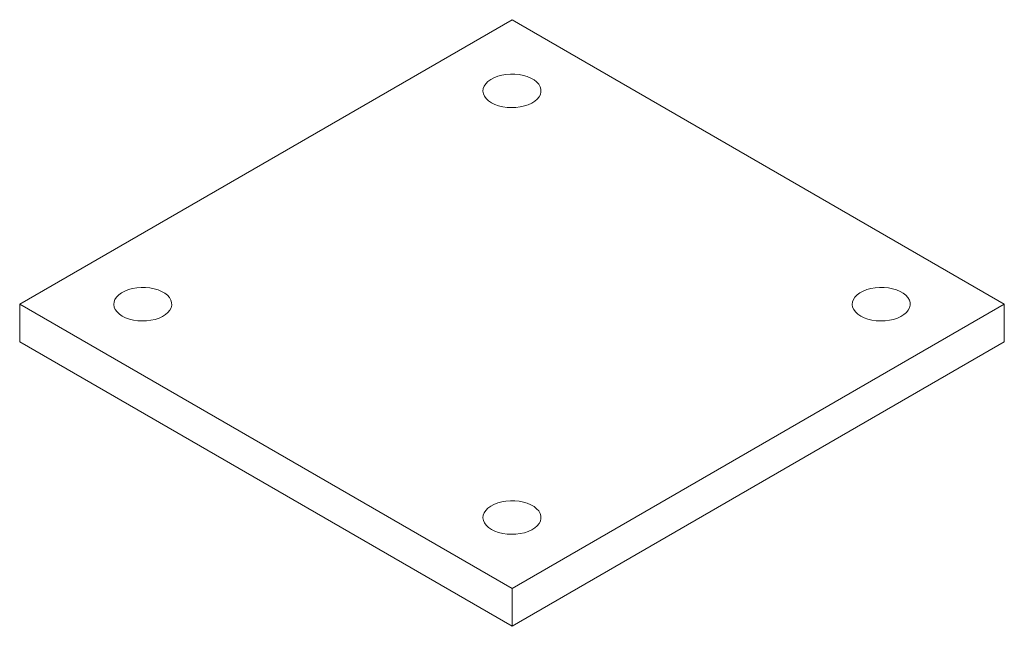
# Paper-space layout '_Isométrique' of a CAD drawing. Header units: millimetres. Extents: x -17 to 17, y -9.8 to 11.1.
import ezdxf

# ---------------------------------------------------------------- set-up
doc = ezdxf.new("R2010")
doc.units = ezdxf.units.MM

psp = doc.layouts.new('_Isométrique')

# ---------------------------------------------------------------- linework, layer by layer
at = {"color": 7, "linetype": 'Continuous', "lineweight": 15}
for p, q in [((0, 11.093), (-16.971, 1.296)), ((16.971, 1.296), (0, 11.093)), ((-16.971, 1.296), (0, -8.501)), ((-16.971, 1.296), (-16.971, 0)), ((0, -8.501), (16.971, 1.296)), ((16.971, 1.296), (16.971, 0)), ((-16.971, 0), (0, -9.797)), ((0, -9.797), (16.971, 0)), ((0, -8.501), (0, -9.797))]:
    psp.add_line(p, q, dxfattribs=at)
at = {"color": 7, "linetype": 'Continuous', "lineweight": 15, "flags": 128}
for points in [[(-0.707, 8.236), (-0.591, 8.178), (-0.461, 8.132), (-0.32, 8.097), (-0.172, 8.075), (-0.019, 8.067), (0.134, 8.072), (0.283, 8.09), (0.426, 8.122), (0.56, 8.165), (0.68, 8.22), (0.784, 8.285), (0.869, 8.358), (0.934, 8.438), (0.978, 8.523), (0.998, 8.611), (0.995, 8.699), (0.969, 8.786), (0.92, 8.87), (0.85, 8.948), (0.759, 9.02), (0.651, 9.082), (0.527, 9.134), (0.392, 9.175), (0.246, 9.203), (0.096, 9.219), (-0.057, 9.22), (-0.209, 9.208), (-0.356, 9.183), (-0.494, 9.146), (-0.621, 9.096), (-0.734, 9.036), (-0.829, 8.967), (-0.905, 8.89), (-0.959, 8.808), (-0.991, 8.721), (-1, 8.633), (-0.985, 8.545), (-0.947, 8.459), (-0.888, 8.378), (-0.807, 8.303), (-0.707, 8.236)], [(-13.435, 0.888), (-13.319, 0.831), (-13.189, 0.784), (-13.048, 0.749), (-12.899, 0.728), (-12.747, 0.719), (-12.594, 0.724), (-12.445, 0.743), (-12.301, 0.774), (-12.168, 0.818), (-12.048, 0.873), (-11.944, 0.938), (-11.859, 1.011), (-11.793, 1.091), (-11.75, 1.176), (-11.73, 1.263), (-11.733, 1.351), (-11.759, 1.439), (-11.808, 1.522), (-11.878, 1.601), (-11.969, 1.672), (-12.077, 1.735), (-12.201, 1.787), (-12.336, 1.827), (-12.481, 1.856), (-12.632, 1.871), (-12.785, 1.873), (-12.937, 1.861), (-13.084, 1.836), (-13.222, 1.798), (-13.349, 1.749), (-13.462, 1.689), (-13.557, 1.619), (-13.632, 1.542), (-13.687, 1.46), (-13.719, 1.373), (-13.728, 1.285), (-13.713, 1.197), (-13.675, 1.112), (-13.615, 1.03), (-13.535, 0.955), (-13.435, 0.888)], [(12.021, 0.888), (12.137, 0.831), (12.267, 0.784), (12.408, 0.749), (12.556, 0.728), (12.709, 0.719), (12.862, 0.724), (13.011, 0.743), (13.154, 0.774), (13.287, 0.818), (13.407, 0.873), (13.511, 0.938), (13.597, 1.011), (13.662, 1.091), (13.706, 1.176), (13.726, 1.263), (13.723, 1.351), (13.697, 1.439), (13.648, 1.522), (13.578, 1.601), (13.487, 1.672), (13.379, 1.735), (13.255, 1.787), (13.119, 1.827), (12.974, 1.856), (12.824, 1.871), (12.67, 1.873), (12.519, 1.861), (12.372, 1.836), (12.233, 1.798), (12.107, 1.749), (11.994, 1.689), (11.899, 1.619), (11.823, 1.542), (11.769, 1.46), (11.737, 1.373), (11.728, 1.285), (11.743, 1.197), (11.78, 1.112), (11.84, 1.03), (11.921, 0.955), (12.021, 0.888)], [(-0.707, -6.46), (-0.591, -6.517), (-0.461, -6.564), (-0.32, -6.598), (-0.172, -6.62), (-0.019, -6.629), (0.134, -6.624), (0.283, -6.605), (0.426, -6.574), (0.56, -6.53), (0.68, -6.475), (0.784, -6.41), (0.869, -6.337), (0.934, -6.257), (0.978, -6.172), (0.998, -6.085), (0.995, -5.996), (0.969, -5.909), (0.92, -5.825), (0.85, -5.747), (0.759, -5.676), (0.651, -5.613), (0.527, -5.561), (0.392, -5.52), (0.246, -5.492), (0.096, -5.477), (-0.057, -5.475), (-0.209, -5.487), (-0.356, -5.512), (-0.494, -5.55), (-0.621, -5.599), (-0.734, -5.659), (-0.829, -5.728), (-0.905, -5.805), (-0.959, -5.888), (-0.991, -5.974), (-1, -6.062), (-0.985, -6.15), (-0.947, -6.236), (-0.888, -6.317), (-0.807, -6.393), (-0.707, -6.46)]]:
    psp.add_lwpolyline(points, dxfattribs=at)

doc.saveas('drawing.dxf')
